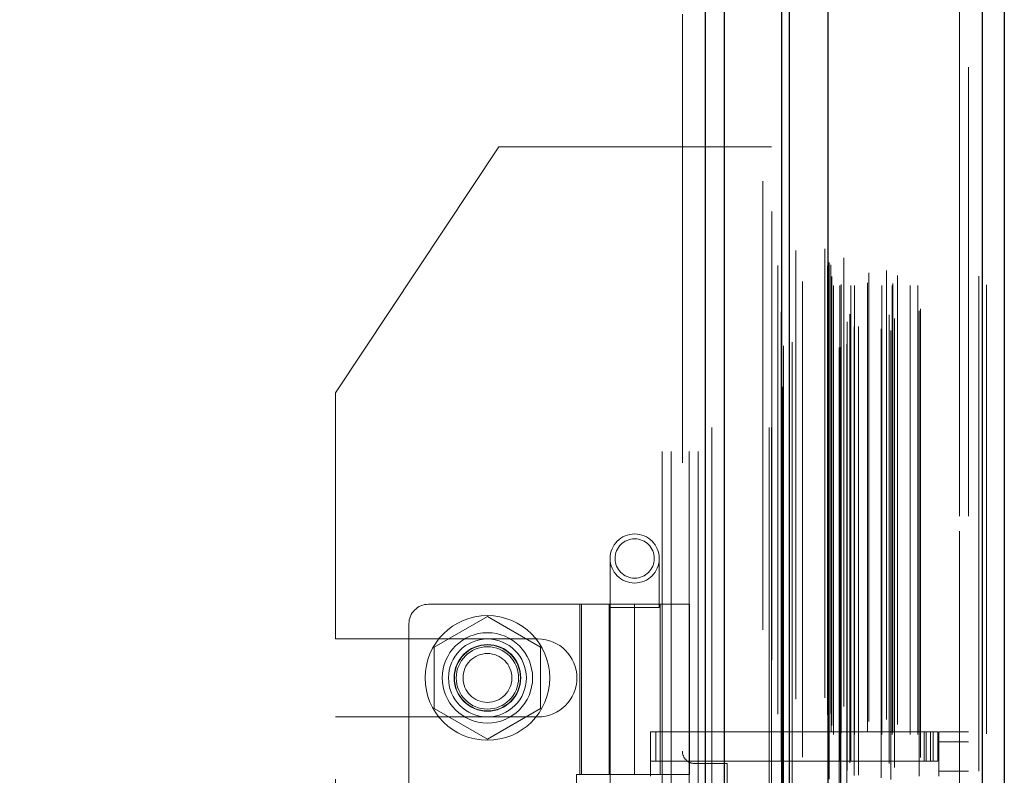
# Model space of a CAD drawing. Header units: inches. Extents: x 0.2 to 10.8, y 0.2 to 8.2.
# Tile 47 of 145: x 1.78 to 2, y 4.104 to 4.273. Entities that reach past the tile are written whole.
import ezdxf

# ---------------------------------------------------------------- set-up
doc = ezdxf.new("R2010")
doc.units = ezdxf.units.IN
doc.header["$MEASUREMENT"] = 0
doc.linetypes.add('HIDDEN', pattern=[0.075, 0.05, -0.025])
doc.layers.add('DIMENSIONS', color=140, linetype='Continuous')
doc.styles.add('SLDTEXTSTYLE0', font='TXT', dxfattribs={"width": 0.7})
doc.dimstyles.new('SLDDIMSTYLE0', dxfattribs={"dimtxt": 0.084961, "dimasz": 0.13, "dimexe": 0, "dimexo": 0.0625, "dimgap": 0.02124, "dimtad": 0, "dimtih": 1, "dimtoh": 1, "dimlfac": 18, "dimrnd": 1e-09, "dimzin": 12, "dimdsep": 46, "dimtxsty": 'SLDTEXTSTYLE0', "dimsah": 1, "dimcen": 0.09, "dimadec": 0, "dimazin": 3, "dimtfac": 1, "dimtofl": 0, "dimtmove": 0, "dimatfit": 3, "dimfxl": 0, "dimfrac": 2, "dimtolj": 1, "dimtzin": 12, "dimarcsym": 0})

# ---------------------------------------------------------------- blocks, each defined once
blk = doc.blocks.new('_D_10')
at = {"layer": 'DIMENSIONS'}
for p, q in [((0.3824, 4.09611), (0.35387, 4.09611)), ((0.35387, 4.09611), (0.35387, 3.96108)), ((0.70555, 4.09611), (0.73408, 4.09611)), ((0.73408, 4.09611), (0.73408, 3.96108)), ((0.85872, 4.09611), (0.96529, 4.09611)), ((0.96529, 4.09611), (0.96529, 3.87642)), ((0.35387, 3.96108), (0.3824, 3.96108)), ((0.73408, 3.96108), (0.70555, 3.96108)), ((1.83722, 3.87642), (0.84029, 3.87642)), ((0.96529, 3.58147), (0.96529, 3.87642)), ((1.83722, 3.58147), (0.84029, 3.58147))]:
    blk.add_line(p, q, dxfattribs=at)
for points in [[(0.96529, 3.87642), (0.94529, 3.74642), (0.98529, 3.74642)], [(0.96529, 3.58147), (0.98529, 3.71147), (0.94529, 3.71147)]]:
    blk.add_solid(points, dxfattribs=at)
at = {"layer": 'DIMENSIONS', "char_height": 0.083333, "attachment_point": 1, "style": 'SLDTEXTSTYLE0'}
for s, insert in [('5.31', (0.41774, 4.22255)), ('134.8', (0.3824, 4.0685))]:
    blk.add_mtext(s, dxfattribs=dict(at, insert=insert))

msp = doc.modelspace()

# ---------------------------------------------------------------- linework, layer by layer
at = {"color": 7, "linetype": 'Continuous', "lineweight": 25}
for p, q in [((1.9333065, 3.0817514), (1.9333065, 5.0456377)), ((1.9375491, 3.0817514), (1.9375491, 5.0448509)), ((1.9502665, 3.0817514), (1.9502665, 5.0388685)), ((1.9520238, 3.0817514), (1.9520238, 5.0386959)), ((1.9605592, 5.0215598), (1.9605592, 3.0991544)), ((1.9949065, 5.0155034), (1.9949065, 3.1052107)), ((1.9998646, 5.01354), (1.9998646, 3.1071742))]:
    msp.add_line(p, q, dxfattribs=at)
at = {"color": 7, "linetype": 'HIDDEN', "lineweight": 18}
for p, q in [((1.9333065, 5.0456377), (1.9333065, 3.0817514)), ((1.9333065, 5.0456377), (1.9333065, 3.0817514)), ((1.9333065, 3.0817514), (1.9333065, 5.0456377)), ((1.9347207, 3.0817514), (1.9347207, 5.0448509)), ((1.9347207, 3.0817514), (1.9347207, 5.0448509)), ((1.9375491, 3.0817514), (1.9375491, 5.0448509)), ((1.947438, 3.0817514), (1.947438, 5.0388685)), ((1.947438, 3.0817514), (1.947438, 5.0388685)), ((1.9480238, 3.0817514), (1.9480238, 5.0386959)), ((1.9502665, 3.0817514), (1.9502665, 5.0388685)), ((1.9504359, 3.0908408), (1.9504359, 5.0298734)), ((1.9633762, 3.0969317), (1.9633762, 5.0237825)), ((1.9633762, 3.0969317), (1.9633762, 5.0237825)), ((1.9526061, 3.1008133), (1.9526061, 5.0199042)), ((1.9598646, 5.0215598), (1.9598646, 3.0991544)), ((1.9630927, 3.0996011), (1.9630927, 5.0211131)), ((1.9634324, 3.099661), (1.9634324, 5.0210532)), ((1.9648013, 3.1003108), (1.9648013, 5.0204034)), ((1.9493643, 5.0178677), (1.9493643, 3.1028389)), ((1.960491, 5.0177637), (1.960491, 3.1029504)), ((1.9605088, 3.1028106), (1.9605088, 5.0179036)), ((1.9641398, 5.0195728), (1.9641398, 3.101122)), ((1.9608099, 3.103453), (1.9608099, 5.0172611)), ((1.9608099, 3.103453), (1.9608099, 5.0172611)), ((1.9663999, 3.1042471), (1.9663999, 5.0164683)), ((1.97363, 5.0167448), (1.97363, 3.1039721)), ((1.9745844, 3.1033533), (1.9745844, 5.0173609)), ((1.9942119, 5.0155034), (1.9942119, 3.1052107)), ((1.9942119, 3.1052107), (1.9942119, 5.0155034)), ((1.9949065, 3.1052107), (1.9949065, 5.0155034)), ((1.964822, 3.1053422), (1.964822, 5.015372)), ((1.9741948, 3.1068882), (1.9741948, 5.013826)), ((1.9753713, 3.1060421), (1.9753713, 5.0146743)), ((1.9958646, 5.01354), (1.9958646, 3.1071742)), ((1.9548972, 3.1083287), (1.9548972, 5.0123857)), ((1.9808728, 3.1077564), (1.9808728, 5.0129577)), ((1.9811613, 3.1082436), (1.9811613, 5.0124706)), ((1.9501451, 5.0075795), (1.9501451, 3.1131344)), ((1.9612572, 3.113944), (1.9612572, 5.0067702)), ((1.9612572, 3.113944), (1.9612572, 5.0067702)), ((1.9618192, 3.1133884), (1.9618192, 5.0073257)), ((1.9618192, 3.1133884), (1.9618192, 5.0073257)), ((1.9632016, 5.0073257), (1.9632016, 3.1133884)), ((1.9632016, 3.1133884), (1.9632016, 5.0073257)), ((1.9634794, 3.1136662), (1.9634794, 5.007048)), ((1.9654238, 5.007048), (1.9654238, 3.1136662)), ((1.9657016, 3.1133884), (1.9657016, 5.0073257)), ((1.9657016, 5.0073257), (1.9657016, 3.1133884)), ((1.9664837, 3.1133884), (1.9664837, 5.0073257)), ((1.9693494, 3.1139995), (1.9693494, 5.0067423)), ((1.9725974, 3.1133884), (1.9725974, 5.0073257)), ((1.9748941, 3.1133884), (1.9748941, 5.0073257)), ((1.9750355, 3.1138312), (1.9750355, 5.006885)), ((1.9789173, 3.1133884), (1.9789173, 5.0073257)), ((1.9806057, 3.1133884), (1.9806057, 5.0073257)), ((1.9806057, 3.1133884), (1.9806057, 5.0073257)), ((1.9614201, 3.1153849), (1.9614201, 5.0053293)), ((1.9697144, 3.1162519), (1.9697144, 5.0044623)), ((1.9697144, 3.1162519), (1.9697144, 5.0044623)), ((1.9760452, 3.1156324), (1.9760452, 5.0050818)), ((1.9612102, 3.1179972), (1.9612102, 5.002717)), ((1.9612102, 3.1179972), (1.9612102, 5.002717)), ((1.9673443, 5.0042817), (1.9673443, 3.1164229)), ((1.9724183, 5.0037288), (1.9724183, 3.1169863)), ((1.9608454, 3.1185126), (1.9608454, 5.0022016)), ((1.9608454, 3.1185126), (1.9608454, 5.0022016)), ((1.9506283, 4.999994), (1.9506283, 3.1207295)), ((1.9506283, 4.9999707), (1.9506283, 3.1207204)), ((1.9533842, 3.1212395), (1.9533842, 4.9994746)), ((1.9460238, 3.1366959), (1.9460238, 4.9839737)), ((1.9460238, 3.1366959), (1.9460238, 4.9839737)), ((1.9460238, 3.1366959), (1.9460238, 4.9839737)), ((1.9460238, 3.1366959), (1.9460238, 4.9839737)), ((1.9898646, 3.1620515), (1.9898646, 4.9586626)), ((1.9898646, 3.1620515), (1.9898646, 4.9586626)), ((1.9898646, 4.9586626), (1.9898646, 3.1620515)), ((1.9898646, 4.9586626), (1.9898646, 3.1620515)), ((1.9918646, 3.1620515), (1.9918646, 4.9586626)), ((1.9281349, 4.6738903), (1.9281349, 4.1096681)), ((1.8872183, 4.244307), (1.8508016, 4.1894806)), ((1.8872183, 4.244307), (1.9236349, 4.244307)), ((1.9236349, 3.8764181), (1.9236349, 4.244307)), ((1.9236349, 3.8764181), (1.9236349, 4.244307)), ((1.9236349, 4.244307), (1.9256349, 4.244307)), ((1.9256349, 3.8764181), (1.9256349, 4.244307)), ((1.9256349, 4.244307), (1.9316349, 4.244307)), ((1.9296349, 3.8764181), (1.9296349, 4.244307)), ((1.9316349, 3.8764181), (1.9316349, 4.244307)), ((1.9316349, 4.244307), (1.9480238, 4.244307)), ((1.9316349, 3.8764181), (1.9316349, 4.244307)), ((1.8508016, 4.1346542), (1.8508016, 4.1894806)), ((1.9120308, 4.1525905), (1.9120308, 4.1416543)), ((1.9229669, 4.1416543), (1.9229669, 4.1525905)), ((1.9174989, 4.1423892), (1.8715671, 4.1423892)), ((1.9052504, 4.1423892), (1.9052504, 4.1044409)), ((1.9056678, 4.1044409), (1.9056678, 4.1423892)), ((1.9118121, 4.1423892), (1.9118121, 4.1044409)), ((1.9120059, 4.1423892), (1.9120059, 4.1044409)), ((1.9174989, 4.1423892), (1.9174989, 4.1044409)), ((1.9174989, 4.1423892), (1.9297473, 4.1423892)), ((1.9174989, 4.1044409), (1.9174989, 4.1423892)), ((1.9231857, 4.1044409), (1.9231857, 4.1423892)), ((1.9297473, 4.1044409), (1.9297473, 4.1423892)), ((1.9120308, 4.1416543), (1.9229669, 4.1416543)), ((1.9120308, 4.1416543), (1.9120308, 3.9776123)), ((1.9229669, 3.9776123), (1.9229669, 4.1416543)), ((1.8671927, 4.1380148), (1.8671927, 3.9827217)), ((1.8846905, 4.1396376), (1.8728571, 4.1328056)), ((1.8965238, 4.1328056), (1.8846905, 4.1396376)), ((1.8508016, 4.1346542), (1.8959405, 4.1346542)), ((1.8728571, 4.1328056), (1.8728571, 4.1191417)), ((1.8965238, 4.1191417), (1.8965238, 4.1328056)), ((1.8728571, 4.1191417), (1.8846905, 4.1123097)), ((1.8846905, 4.1123097), (1.8965238, 4.1191417)), ((1.8508016, 4.003432), (1.8508016, 4.1172931)), ((1.8508016, 4.1172931), (1.8959405, 4.1172931)), ((1.9209984, 4.1139553), (1.9809284, 4.1139553)), ((1.9209984, 4.1041128), (1.9209984, 4.1139553)), ((1.9221938, 4.1073936), (1.9221938, 4.1139553)), ((1.9809284, 4.1041128), (1.9809284, 4.1139553)), ((1.9809284, 4.1139553), (1.9820221, 4.1139553)), ((1.9820221, 4.1139553), (1.9820221, 4.1073936)), ((1.9820221, 4.1139553), (1.9839906, 4.1139553)), ((1.9824295, 4.1073936), (1.9824295, 4.1139553)), ((1.9834214, 4.1073936), (1.9834214, 4.1139553)), ((1.9839906, 4.1073936), (1.9839906, 4.1139553)), ((1.9839906, 4.1139553), (1.9850842, 4.1139553)), ((1.9839906, 4.1073936), (1.9839906, 4.1139553)), ((1.9850842, 4.1073936), (1.9850842, 4.1139553)), ((1.9918646, 4.1139553), (1.9853029, 4.1139553)), ((1.9853029, 4.1117681), (1.9853029, 4.1139553)), ((1.9918646, 4.1117681), (1.9853029, 4.1117681)), ((1.9853029, 4.1117681), (1.9853029, 4.1052064)), ((1.9918646, 4.1117681), (1.9853029, 4.1117681)), ((1.9209984, 4.1073936), (1.9809284, 4.1073936)), ((1.9820221, 4.1073936), (1.9809284, 4.1073936)), ((1.9839906, 4.1073936), (1.9820221, 4.1073936)), ((1.9850842, 4.1073936), (1.9839906, 4.1073936)), ((1.9381349, 4.1068903), (1.9309127, 4.1068903)), ((1.9381349, 4.0138348), (1.9381349, 4.1068903)), ((1.9853029, 4.1041128), (1.9853029, 4.1052064)), ((1.9853029, 4.1052064), (1.9918646, 4.1052064)), ((1.9045742, 4.1044409), (1.9174989, 4.1044409)), ((1.9045742, 4.1044409), (1.9045742, 4.0162956)), ((1.9297473, 4.1044409), (1.9174989, 4.1044409))]:
    msp.add_line(p, q, dxfattribs=at)
at = {"color": 7, "linetype": 'HIDDEN', "lineweight": 18, "flags": 128}
for points in [[(1.9480978, 5.0299115), (1.9480975, 4.0680214), (1.9480978, 3.0908029)], [(1.9480978, 5.0299107), (1.9480975, 4.0502849), (1.9480978, 3.0908006)], [(1.9493643, 5.0178842), (1.9493642, 4.0995679), (1.9493643, 3.1028313)], [(1.950145, 5.0075801), (1.9501446, 4.0402087), (1.950145, 3.1131458)], [(1.9548891, 3.1142707), (1.9548892, 4.0526806), (1.9548891, 5.0064426)]]:
    msp.add_lwpolyline(points, dxfattribs=at)
at = {"color": 7, "linetype": 'HIDDEN', "lineweight": 18}
for centre, radius in [((1.9174989, 4.1525905), 0.0054681), ((1.9174989, 4.1525905), 0.0043745), ((1.8846905, 4.1259737), 0.0138889), ((1.8846905, 4.125985), 0.0100612), ((1.8846905, 4.1259737), 0.0086806), ((1.8846905, 4.125985), 0.0074366), ((1.8846905, 4.1259737), 0.0073611), ((1.8846905, 4.1259737), 0.0069444), ((1.8846905, 4.1259737), 0.0054417)]:
    msp.add_circle(centre, radius, dxfattribs=at)
for centre, radius, start, end in [((1.8715671, 4.1380148), 0.0043745, 90, 180), ((1.8959405, 4.1259737), 0.0086806, 270, 90), ((1.9309127, 4.1096681), 0.0027778, 180, 270)]:
    msp.add_arc(centre, radius, start, end, dxfattribs=at)

# ---------------------------------------------------------------- dimensions: what is measured, and where the dimension line sits
at = {"layer": 'DIMENSIONS'}
dim = msp.add_linear_dim(base=(0.9652936, 3.8764181), p1=(1.8872183, 3.5814737), p2=(1.8872183, 3.8764181), angle=90, dimstyle='SLDDIMSTYLE0', dxfattribs=at)
dim.commit()
dim.dimension.update_dxf_attribs({"geometry": '_D_10', "text_midpoint": (0.9652936, 4.0961105), "dimtype": 160})

doc.saveas('drawing.dxf')
